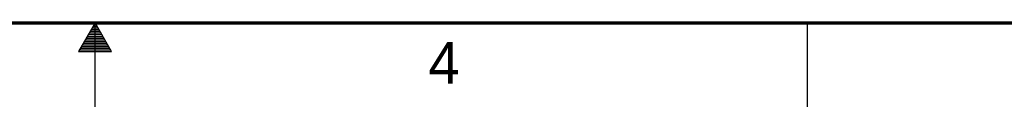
# Model space of a CAD drawing. Header units: inches. Extents: x -137 to 34, y 0 to 22.
# Tile 22 of 37: x 16.55 to 22.424, y 0 to 0.51. Entities that reach past the tile are written whole.
import ezdxf

# ---------------------------------------------------------------- set-up
doc = ezdxf.new("R2010")
doc.units = ezdxf.units.IN
doc.header["$LTSCALE"] = 1.87
doc.header["$MEASUREMENT"] = 0
doc.layers.get('0').update_dxf_attribs({"linetype": 'CONTINUOUS'})
doc.styles.get("Standard").update_dxf_attribs({"font": 'txt', "width": 0.8})

msp = doc.modelspace()

# ---------------------------------------------------------------- linework, layer by layer
at = {"color": 2, "linetype": 'CONTINUOUS'}
for p, q in [((17, 0.5), (16.902, 0.3303)), ((16.9827, 0.47), (17.0173, 0.47)), ((16.9885, 0.48), (17.0116, 0.48)), ((16.9942, 0.49), (17.0058, 0.49)), ((17.098, 0.3303), (17, 0.5)), ((17, 0), (17, 0.5)), ((21.25, 0), (21.25, 0.5)), ((16.9538, 0.42), (17.0462, 0.42)), ((16.9596, 0.43), (17.0404, 0.43)), ((16.9654, 0.44), (17.0347, 0.44)), ((16.9712, 0.45), (17.0289, 0.45)), ((16.9769, 0.46), (17.0231, 0.46)), ((16.9192, 0.36), (17.0808, 0.36)), ((16.925, 0.37), (17.0751, 0.37)), ((16.9307, 0.38), (17.0693, 0.38)), ((16.9365, 0.39), (17.0635, 0.39)), ((16.9423, 0.4), (17.0578, 0.4)), ((16.9481, 0.41), (17.052, 0.41)), ((16.902, 0.3303), (17.098, 0.3303)), ((16.9076, 0.34), (17.0924, 0.34)), ((16.9134, 0.35), (17.0866, 0.35))]:
    msp.add_line(p, q, dxfattribs=at)
at = {"color": 7, "linetype": 'CONTINUOUS', "const_width": 0.02}
msp.add_lwpolyline([(0.5, 0.5), (33.5, 0.5)], dxfattribs=at)

# ---------------------------------------------------------------- texts
at = {"color": 2, "linetype": 'CONTINUOUS'}
msp.add_text('4', height=0.25, dxfattribs=at).set_placement((18.9884, 0.1369))

doc.saveas('drawing.dxf')
